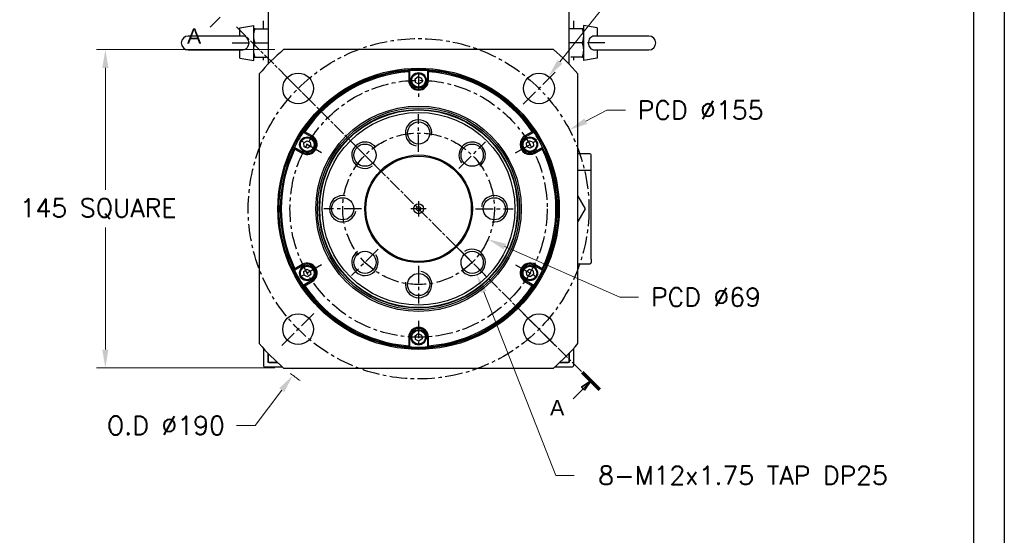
# Model space of a CAD drawing. Extents: x 0 to 1685, y -10 to 1188.
# Tile 8 of 23: x 1234 to 1682, y 308 to 543. Entities that reach past the tile are written whole.
import ezdxf

# ---------------------------------------------------------------- set-up
doc = ezdxf.new("R2010")
doc.units = 0
doc.header["$LTSCALE"] = 25.4
doc.linetypes.add('CENTER', pattern=[2, 1.25, -0.25, 0.25, -0.25])
doc.linetypes.add('CHAIN', pattern=[0.3543, 0.2362, -0.0295, 0.0591, -0.0295])
doc.layers.get('0').update_dxf_attribs({"linetype": 'CONTINUOUS'})
doc.layers.get('Defpoints').update_dxf_attribs({"linetype": 'CONTINUOUS'})
doc.layers.add('ATA-CENTER', color=133, linetype='CENTER')
for name, color, linetype, lineweight in [('ATA-DIM', 252, 'CONTINUOUS', 25), ('ATA-SECTION', 3, 'CONTINUOUS', 35), ('ATA-Thread', 3, 'CONTINUOUS', 25)]:
    doc.layers.add(name, color=color, linetype=linetype, lineweight=lineweight)
doc.styles.get("Standard").update_dxf_attribs({"font": 'simplex.shx'})
doc.styles.add('주 문자 (ISO)', font='arial.ttf')
doc.dimstyles.new('ata_A1', dxfattribs={"dimtxt": 4.2, "dimasz": 4.2, "dimexe": 2, "dimexo": 2, "dimgap": 2, "dimtad": 0, "dimtih": 1, "dimtoh": 1, "dimdec": 6, "dimdsep": 46, "dimtxsty": 'Standard', "dimcen": 0, "dimclrd": 252, "dimclre": 252, "dimclrt": 4, "dimadec": 6, "dimazin": 2, "dimtfac": 1, "dimtdec": 6, "dimtofl": 0, "dimtmove": 0, "dimatfit": 3, "dimfxl": 0, "dimtolj": 1, "dimtzin": 0, "dimlwd": 0, "dimlwe": 0, "dimarcsym": 0})

# ---------------------------------------------------------------- blocks, each defined once
blk = doc.blocks.new('*D13636')
at = {"layer": 'ATA-DIM', "color": 252, "lineweight": 0}
for p, q in [((1508.94, 560.31), (1479.83, 523.49)), ((1517.36, 560.31), (1508.94, 560.31))]:
    blk.add_line(p, q, dxfattribs=at)
at = {"layer": 'ATA-DIM', "color": 252}
blk.add_solid([(1478.73, 524.36), (1480.93, 522.62), (1474.62, 516.9)], dxfattribs=at)
at = {"layer": 'Defpoints', "color": 0}
for p in [(1474.62, 516.9), (1465.94, 505.92)]:
    blk.add_point(p, dxfattribs=at)
at = {"layer": 'ATA-DIM', "color": 4, "insert": (1560.34, 560.31), "char_height": 8.4, "attachment_point": 5}
blk.add_mtext('4-%%c14 THRU', dxfattribs=at)
blk = doc.blocks.new('*D13639')
at = {"layer": 'ATA-DIM', "color": 252, "lineweight": 0}
for p, q in [((1477.9, 335.21), (1445.13, 418.8)), ((1486.31, 335.21), (1477.9, 335.21))]:
    blk.add_line(p, q, dxfattribs=at)
at = {"layer": 'ATA-DIM', "color": 252}
blk.add_solid([(1446.43, 419.31), (1443.83, 418.29), (1442.07, 426.62)], dxfattribs=at)
at = {"layer": 'Defpoints', "color": 0}
for p in [(1437.69, 437.8), (1442.07, 426.62)]:
    blk.add_point(p, dxfattribs=at)
at = {"layer": 'ATA-DIM', "color": 4, "insert": (1563.1, 335.21), "char_height": 8.4, "attachment_point": 5}
blk.add_mtext('8-M12x1.75 TAP DP25', dxfattribs=at)
blk = doc.blocks.new('*D13638')
at = {"layer": 'ATA-DIM', "color": 252, "lineweight": 0}
for p, q in [((1507.04, 416.43), (1454.76, 439.37)), ((1515.49, 416.43), (1507.04, 416.43))]:
    blk.add_line(p, q, dxfattribs=at)
at = {"layer": 'ATA-DIM', "color": 252}
blk.add_solid([(1455.33, 440.65), (1454.2, 438.08), (1447.07, 442.74)], dxfattribs=at)
at = {"layer": 'Defpoints', "color": 0}
for p in [(1383.89, 470.47), (1447.07, 442.74)]:
    blk.add_point(p, dxfattribs=at)
at = {"layer": 'ATA-DIM', "color": 4, "insert": (1546.24, 416.43), "char_height": 8.4, "attachment_point": 5}
blk.add_mtext('PCD %%c69', dxfattribs=at)
blk = doc.blocks.new('*D13640')
at = {"layer": 'ATA-DIM', "color": 252, "lineweight": 0}
for p, q in [((1341.1, 357.93), (1353.24, 374.04)), ((1332.68, 357.93), (1341.1, 357.93))]:
    blk.add_line(p, q, dxfattribs=at)
blk.add_arc((1415.48, 456.61), 95, 232.156, 235.4049, dxfattribs=at)
at = {"layer": 'ATA-DIM', "color": 252}
blk.add_solid([(1354.36, 373.19), (1352.12, 374.88), (1358.3, 380.74)], dxfattribs=at)
at = {"layer": 'Defpoints', "color": 0}
for p in [(1415.48, 456.61), (1358.3, 380.74)]:
    blk.add_point(p, dxfattribs=at)
at = {"layer": 'ATA-DIM', "color": 4, "insert": (1300.5, 357.93), "char_height": 8.4, "attachment_point": 5}
blk.add_mtext('O.D %%C190', dxfattribs=at)
blk = doc.blocks.new('*D13642')
at = {"layer": 'ATA-DIM', "color": 252, "lineweight": 0}
for p, q in [((1350.09, 529.11), (1268.96, 529.11)), ((1272.96, 520.71), (1272.96, 465.18)), ((1272.96, 392.51), (1272.96, 448.03)), ((1350.09, 384.11), (1268.96, 384.11))]:
    blk.add_line(p, q, dxfattribs=at)
at = {"layer": 'ATA-DIM', "color": 252}
for points in [[(1274.36, 520.71), (1271.56, 520.71), (1272.96, 529.11)], [(1271.56, 392.51), (1274.36, 392.51), (1272.96, 384.11)]]:
    blk.add_solid(points, dxfattribs=at)
at = {"layer": 'Defpoints', "color": 0}
for p in [(1354.09, 529.11), (1272.96, 384.11), (1354.09, 384.11)]:
    blk.add_point(p, dxfattribs=at)
at = {"layer": 'ATA-DIM', "color": 4, "insert": (1233.99, 461.18), "char_height": 8.4, "attachment_point": 1}
blk.add_mtext('\\A1;145 SQUARE', dxfattribs=at)
blk = doc.blocks.new('*D13641')
at = {"layer": 'ATA-DIM', "color": 252, "lineweight": 0}
for p, q in [((1501.2, 501.54), (1491.56, 496.49)), ((1509.61, 501.54), (1501.2, 501.54))]:
    blk.add_line(p, q, dxfattribs=at)
at = {"layer": 'ATA-DIM', "color": 252}
blk.add_solid([(1490.91, 497.73), (1492.21, 495.25), (1484.12, 492.59)], dxfattribs=at)
at = {"layer": 'Defpoints', "color": 0}
for p in [(1484.12, 492.59), (1346.84, 420.62)]:
    blk.add_point(p, dxfattribs=at)
at = {"layer": 'ATA-DIM', "color": 4, "insert": (1543.8, 501.54), "char_height": 8.4, "attachment_point": 5}
blk.add_mtext('PCD %%c155', dxfattribs=at)
blk = doc.blocks.new('ata-Border-A1-002')
at = {"color": 253, "ltscale": 0.5}
blk.add_line((841, 594), (841, 0), dxfattribs=at)
blk.add_line((834, 585), (834, 9))

msp = doc.modelspace()

# ---------------------------------------------------------------- linework, layer by layer
for p, q in [((1346.9808173, 669.1056106), (1346.9808173, 522.4292386)), ((1483.9808173, 522.4292386), (1483.9808173, 669.1056106)), ((1344.9808173, 538.6056106), (1344.9808173, 542.1056106)), ((1485.9808173, 542.1056106), (1485.9808173, 538.6056106)), ((1334.1808173, 538.9947506), (1340.4808173, 540.1056106)), ((1334.1808173, 535.2556106), (1334.1808173, 538.9947506)), ((1340.4808173, 524.1056106), (1340.4808173, 540.1056106)), ((1341.0613739, 538.6056106), (1346.9808173, 538.6056106)), ((1489.9002608, 538.6056106), (1483.9808173, 538.6056106)), ((1490.4808173, 540.1056106), (1490.4808173, 524.1056106)), ((1496.7808173, 538.9947506), (1490.4808173, 540.1056106)), ((1496.7808173, 538.9947506), (1496.7808173, 535.2556106)), ((1335.3425653, 535.2556106), (1310.6808173, 535.2556106)), ((1520.2808173, 535.2556106), (1495.6190694, 535.2556106)), ((1310.6808173, 528.9556106), (1335.3425653, 528.9556106)), ((1334.1808173, 525.2164706), (1334.1808173, 528.9556106)), ((1341.0613739, 532.1056106), (1346.9808173, 532.1056106)), ((1476.8709631, 529.1056106), (1354.0906715, 529.1056106)), ((1489.9002608, 532.1056106), (1483.9808173, 532.1056106)), ((1495.6190694, 528.9556106), (1520.2808173, 528.9556106)), ((1496.7808173, 528.9556106), (1496.7808173, 525.2164706)), ((1334.1808173, 525.2164706), (1340.4808173, 524.1056106)), ((1341.0613739, 525.6056106), (1346.198785, 525.6056106)), ((1344.9808173, 524.2825295), (1344.9808173, 525.6056106)), ((1489.9002608, 525.6056106), (1484.7628496, 525.6056106)), ((1485.9808173, 525.6056106), (1485.9808173, 524.2825295)), ((1496.7808173, 525.2164706), (1490.4808173, 524.1056106)), ((1342.9808173, 517.9957564), (1342.9808173, 395.2154648)), ((1410.9808173, 518.9434001), (1410.9808173, 515.1056106)), ((1411.4808173, 515.1056106), (1411.4808173, 519.4784983)), ((1413.9044312, 515.8232502), (1415.3141184, 516.8296209)), ((1414.0711301, 514.0992399), (1413.9044312, 515.8232502)), ((1415.3141184, 516.8296209), (1416.8905046, 516.1119813)), ((1416.8905046, 516.1119813), (1417.0572035, 514.387971)), ((1419.4808173, 519.4784983), (1419.4808173, 515.1056106)), ((1419.9808173, 515.1056106), (1419.9808173, 518.9434001)), ((1487.9808173, 395.2154648), (1487.9808173, 517.9957564)), ((1411.4808173, 515.1056106), (1410.9808173, 515.1056106)), ((1415.6475163, 513.3816003), (1414.0711301, 514.0992399)), ((1417.0572035, 514.387971), (1415.6475163, 513.3816003)), ((1419.4808173, 515.1056106), (1419.9808173, 515.1056106)), ((1363.0312994, 491.5061561), (1366.8183312, 489.3197122)), ((1367.0683312, 489.7527249), (1363.744708, 491.6716197)), ((1366.8183312, 489.3197122), (1367.0683312, 489.7527249)), ((1467.2169267, 491.6716197), (1463.8933035, 489.7527249)), ((1464.1433035, 489.3197122), (1463.8933035, 489.7527249)), ((1464.1433035, 489.3197122), (1467.9303352, 491.5061561)), ((1362.8183312, 482.391509), (1359.0312994, 484.5779528)), ((1359.244708, 483.8773911), (1362.5683312, 481.9584963)), ((1363.241945, 486.5732502), (1364.6516323, 487.5796209)), ((1363.408644, 484.8492399), (1363.241945, 486.5732502)), ((1364.9850302, 484.1316003), (1363.408644, 484.8492399)), ((1364.6516323, 487.5796209), (1366.2280184, 486.8619813)), ((1366.3947174, 485.137971), (1364.9850302, 484.1316003)), ((1366.2280184, 486.8619813), (1366.3947174, 485.137971)), ((1464.5669173, 486.5732502), (1465.9766045, 487.5796209)), ((1464.7336162, 484.8492399), (1464.5669173, 486.5732502)), ((1466.3100024, 484.1316003), (1464.7336162, 484.8492399)), ((1465.9766045, 487.5796209), (1467.5529907, 486.8619813)), ((1467.7196896, 485.137971), (1466.3100024, 484.1316003)), ((1467.5529907, 486.8619813), (1467.7196896, 485.137971)), ((1471.9303352, 484.5779528), (1468.1433035, 482.391509)), ((1468.3933035, 481.9584963), (1471.7169267, 483.8773911)), ((1362.8183312, 482.391509), (1362.5683312, 481.9584963)), ((1468.1433035, 482.391509), (1468.3933035, 481.9584963)), ((1493.4808173, 481.6056106), (1487.9808173, 481.6056106)), ((1493.9808173, 476.1056106), (1493.9808173, 481.1056106)), ((1493.9808173, 473.6056106), (1493.9808173, 476.1056106)), ((1493.4808173, 474.1056106), (1487.9808173, 474.1056106)), ((1493.9808173, 433.6056106), (1493.9808173, 473.6056106)), ((1487.9807759, 462.3473522), (1491.2957719, 456.6056106)), ((1491.2957719, 456.6056106), (1487.9807759, 450.863869)), ((1359.0312994, 428.6332684), (1362.8183312, 430.8197122)), ((1362.5683312, 431.2527249), (1359.244708, 429.3338302)), ((1362.8183312, 430.8197122), (1362.5683312, 431.2527249)), ((1468.1433035, 430.8197122), (1468.3933035, 431.2527249)), ((1468.1433035, 430.8197122), (1471.9303352, 428.6332684)), ((1471.7169267, 429.3338302), (1468.3933035, 431.2527249)), ((1487.9808173, 431.6056106), (1493.4808173, 431.6056106)), ((1493.9808173, 433.6056106), (1493.9808173, 432.1056106)), ((1363.241945, 428.0732502), (1364.6516323, 429.0796209)), ((1363.408644, 426.3492399), (1363.241945, 428.0732502)), ((1364.9850302, 425.6316003), (1363.408644, 426.3492399)), ((1364.6516323, 429.0796209), (1366.2280184, 428.3619813)), ((1366.3947174, 426.637971), (1364.9850302, 425.6316003)), ((1366.2280184, 428.3619813), (1366.3947174, 426.637971)), ((1464.5669173, 428.0732502), (1465.9766045, 429.0796209)), ((1464.7336162, 426.3492399), (1464.5669173, 428.0732502)), ((1466.3100024, 425.6316003), (1464.7336162, 426.3492399)), ((1465.9766045, 429.0796209), (1467.5529907, 428.3619813)), ((1467.7196896, 426.637971), (1466.3100024, 425.6316003)), ((1467.5529907, 428.3619813), (1467.7196896, 426.637971)), ((1366.8183312, 423.891509), (1363.0312994, 421.7050652)), ((1363.744708, 421.5396015), (1367.0683312, 423.4584963)), ((1366.8183312, 423.891509), (1367.0683312, 423.4584963)), ((1464.1433035, 423.891509), (1463.8933035, 423.4584963)), ((1463.8933035, 423.4584963), (1467.2169267, 421.5396015)), ((1467.9303352, 421.7050652), (1464.1433035, 423.891509)), ((1413.9044312, 398.8232502), (1415.3141184, 399.8296209)), ((1414.0711301, 397.0992399), (1413.9044312, 398.8232502)), ((1415.3141184, 399.8296209), (1416.8905046, 399.1119813)), ((1416.8905046, 399.1119813), (1417.0572035, 397.387971)), ((1411.4808173, 398.1056106), (1410.9808173, 398.1056106)), ((1410.9808173, 398.1056106), (1410.9808173, 394.2678211)), ((1411.4808173, 393.732723), (1411.4808173, 398.1056106)), ((1415.6475163, 396.3816003), (1414.0711301, 397.0992399)), ((1417.0572035, 397.387971), (1415.6475163, 396.3816003)), ((1419.4808173, 398.1056106), (1419.9808173, 398.1056106)), ((1419.4808173, 398.1056106), (1419.4808173, 393.732723)), ((1419.9808173, 394.2678211), (1419.9808173, 398.1056106)), ((1344.9808173, 392.9286917), (1344.9808173, 385.1056106)), ((1346.9808173, 390.7819826), (1346.9808173, 387.1056106)), ((1346.9808173, 386.6056106), (1346.9808173, 390.7819826)), ((1483.9808173, 387.1056106), (1483.9808173, 390.7819826)), ((1483.9808173, 390.7819826), (1483.9808173, 386.6056106)), ((1485.9808173, 392.9286917), (1485.9808173, 385.1056106)), ((1347.4808173, 386.6056106), (1346.9808173, 387.1056106)), ((1351.2546544, 386.6056106), (1346.9808173, 386.6056106)), ((1347.4808173, 386.6056106), (1351.2546544, 386.6056106)), ((1479.7069802, 386.6056106), (1483.4808173, 386.6056106)), ((1483.9808173, 386.6056106), (1479.7069802, 386.6056106)), ((1483.9808173, 387.1056106), (1483.4808173, 386.6056106)), ((1345.4808173, 384.6056106), (1353.5050156, 384.6056106)), ((1354.0906715, 384.1056106), (1476.8709631, 384.1056106)), ((1477.4566191, 384.6056106), (1485.4808173, 384.6056106))]:
    msp.add_line(p, q)
for centre, radius in [((1415.4808173, 456.6056106), 64), ((1415.4808173, 456.6056106), 63.5), ((1360.6800418, 511.4063862), 7), ((1415.4808173, 515.1056106), 3.5), ((1415.4808173, 515.1056106), 3.1), ((1470.2815929, 511.4063862), 7), ((1415.4808173, 456.6056106), 46.75), ((1415.4808173, 456.6056106), 46.000379), ((1415.4808173, 456.6056106), 45.2), ((1415.4808173, 456.6056106), 45), ((1415.4808173, 456.6056106), 43.8452995), ((1415.4808173, 491.1056106), 5.0527847), ((1364.8183312, 485.8556106), 3.5), ((1364.8183312, 485.8556106), 3.1), ((1466.1433035, 485.8556106), 3.5), ((1466.1433035, 485.8556106), 3.1), ((1391.0856334, 481.0007946), 5.0527847), ((1439.8760013, 481.0007946), 5.0527847), ((1415.4808173, 456.6056106), 24.5), ((1415.4808173, 456.6056106), 24), ((1380.9808173, 456.6056106), 5.0527847), ((1449.9808173, 456.6056106), 5.0527847), ((1415.4808173, 456.6056106), 2.25), ((1415.4808173, 456.6056106), 1), ((1391.0856334, 432.2104267), 5.0527847), ((1439.8760013, 432.2104267), 5.0527847), ((1364.8183312, 427.3556106), 3.5), ((1364.8183312, 427.3556106), 3.1), ((1466.1433035, 427.3556106), 3.5), ((1466.1433035, 427.3556106), 3.1), ((1415.4808173, 422.1056106), 5.0527847), ((1360.6800418, 401.8048351), 7), ((1470.2815929, 401.8048351), 7), ((1415.4808173, 398.1056106), 3.5), ((1415.4808173, 398.1056106), 3.1)]:
    msp.add_circle(centre, radius)
for centre, radius, start, end in [((1310.6808173, 532.1056106), 3.15, 90, 270), ((1520.2808173, 532.1056106), 3.15, 270, 90), ((1415.4808173, 456.6056106), 95, 130.256612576, 139.743387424), ((1415.4808173, 456.6056106), 95, 40.256612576, 49.743387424), ((1415.4808173, 456.6056106), 63, 93.640275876, 146.359724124), ((1415.4808173, 456.6056106), 62.5, 94.128868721, 145.871131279), ((1415.4808173, 456.6056106), 63, 86.359724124, 93.640275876), ((1415.4808173, 456.6056106), 63, 33.640275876, 86.359724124), ((1415.4808173, 456.6056106), 62.5, 34.128868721, 85.871131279), ((1415.4808173, 515.1056106), 4.5, 180, 0), ((1415.4808173, 515.1056106), 4, 180, 0), ((1415.4808173, 456.6056106), 63, 146.359724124, 153.640275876), ((1364.8183312, 485.8556106), 4.5, 240, 60), ((1364.8183312, 485.8556106), 4, 240, 60), ((1466.1433035, 485.8556106), 4.5, 120, 300), ((1466.1433035, 485.8556106), 4, 120, 300), ((1415.4808173, 456.6056106), 63, 26.359724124, 33.640275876), ((1415.4808173, 456.6056106), 63, 153.640275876, 206.359724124), ((1415.4808173, 456.6056106), 62.5, 154.128868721, 205.871131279), ((1415.4808173, 456.6056106), 62.5, 334.128868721, 25.871131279), ((1415.4808173, 456.6056106), 63, 333.640275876, 26.359724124), ((1493.4808173, 481.1056106), 0.5, 0, 90), ((1493.4808173, 473.6056106), 0.5, 0, 90), ((1364.8183312, 427.3556106), 4.5, 300, 120), ((1364.8183312, 427.3556106), 4, 300, 120), ((1466.1433035, 427.3556106), 4.5, 60, 240), ((1466.1433035, 427.3556106), 4, 60, 240), ((1493.4808173, 432.1056106), 0.5, 270, 0), ((1415.4808173, 456.6056106), 63, 206.359724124, 213.640275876), ((1415.4808173, 456.6056106), 63, 326.359724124, 333.640275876), ((1415.4808173, 456.6056106), 63, 213.640275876, 266.359724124), ((1415.4808173, 456.6056106), 62.5, 214.128868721, 265.871131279), ((1415.4808173, 456.6056106), 63, 273.640275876, 326.359724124), ((1415.4808173, 456.6056106), 62.5, 274.128868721, 325.871131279), ((1415.4808173, 398.1056106), 4.5, 0, 180), ((1415.4808173, 398.1056106), 4, 0, 180), ((1415.4808173, 456.6056106), 95, 220.256612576, 229.743387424), ((1415.4808173, 456.6056106), 95, 310.256612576, 319.743387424), ((1415.4808173, 456.6056106), 63, 266.359724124, 273.640275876), ((1345.4808173, 385.1056106), 0.5, 180, 270), ((1485.4808173, 385.1056106), 0.5, 270, 0)]:
    msp.add_arc(centre, radius, start, end)
for points, weights in [([(1341.0613739, 538.6056106), (1340.4808173, 538.6056106), (1340.4808173, 538.6056106)], [1.01001874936, 1.04314139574, 1]), ([(1340.4808173, 535.3556106), (1340.4808173, 536.8639409), (1341.0613739, 538.6056106)], [1, 1.04314139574, 1.01001874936]), ([(1490.4808173, 538.6056106), (1490.4808173, 538.6056106), (1489.9002608, 538.6056106)], [1, 1.04314139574, 1.01001874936]), ([(1489.9002608, 538.6056106), (1490.4808173, 536.8639409), (1490.4808173, 535.3556106)], [1.01001874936, 1.04314139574, 1]), ([(1341.0613739, 532.1056106), (1340.4808173, 533.8472804), (1340.4808173, 535.3556106)], [1.01001874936, 1.04314139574, 1]), ([(1490.4808173, 535.3556106), (1490.4808173, 533.8472804), (1489.9002608, 532.1056106)], [1, 1.04314139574, 1.01001874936]), ([(1340.4808173, 528.8556106), (1340.4808173, 530.3639409), (1341.0613739, 532.1056106)], [1, 1.04314139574, 1.01001874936]), ([(1341.0613739, 525.6056106), (1340.4808173, 527.3472804), (1340.4808173, 528.8556106)], [1.01001874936, 1.04314139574, 1]), ([(1489.9002608, 532.1056106), (1490.4808173, 530.3639409), (1490.4808173, 528.8556106)], [1.01001874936, 1.04314139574, 1]), ([(1490.4808173, 528.8556106), (1490.4808173, 527.3472804), (1489.9002608, 525.6056106)], [1, 1.04314139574, 1.01001874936]), ([(1340.4808173, 525.6056106), (1340.4808173, 525.6056106), (1341.0613739, 525.6056106)], [1, 1.04314139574, 1.01001874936]), ([(1489.9002608, 525.6056106), (1490.4808173, 525.6056106), (1490.4808173, 525.6056106)], [1.01001874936, 1.04314139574, 1])]:
    msp.add_rational_spline(points, weights, degree=2)
for points in [[(1335.3425609, 528.9555988), (1335.4256682, 528.9556022), (1335.508537, 528.9587072), (1335.9658984, 528.993825), (1336.3199829, 529.0881225), (1336.9855415, 529.4204805), (1337.2814625, 529.6604389), (1337.7686196, 530.2566766), (1337.9540966, 530.6079779), (1338.1981788, 531.3729156), (1338.2552238, 531.7786655), (1338.237661, 532.5970071), (1338.162415, 533.0010873), (1337.8843824, 533.7456837), (1337.6861009, 534.0801158), (1337.1885374, 534.6300999), (1336.8987279, 534.8452928), (1336.2318967, 535.1526883), (1335.8651369, 535.2367498), (1335.4336544, 535.2546798), (1335.3881207, 535.2556178), (1335.342558, 535.2556277)], [(1495.6190737, 535.2556225), (1495.5359665, 535.255619), (1495.4530977, 535.2525141), (1494.9957362, 535.2173962), (1494.6416517, 535.1230987), (1493.9760932, 534.7907408), (1493.6801722, 534.5507824), (1493.1930151, 533.9545447), (1493.0075381, 533.6032433), (1492.7634559, 532.8383056), (1492.7064109, 532.4325558), (1492.7239737, 531.6142141), (1492.7992197, 531.2101339), (1493.0772523, 530.4655375), (1493.2755338, 530.1311055), (1493.7730973, 529.5811214), (1494.0629067, 529.3659285), (1494.729738, 529.0585329), (1495.0964978, 528.9744715), (1495.5279803, 528.9565415), (1495.573514, 528.9556034), (1495.6190766, 528.9555936)]]:
    msp.add_open_spline(points, degree=3, knots=[-1.1220648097, -1.1220648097, -1.1220648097, -1.1220648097, -1.0965690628, -1.0965690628, -0.9807252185, -0.9807252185, -0.8586322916, -0.8586322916, -0.7353053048, -0.7353053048, -0.6127162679, -0.6127162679, -0.4893775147, -0.4893775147, -0.3679615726, -0.3679615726, -0.2521654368, -0.2521654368, -0.1335841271, -0.1335841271, -0.1196121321, -0.1196121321, -0.1196121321, -0.1196121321])
for points in [[(1411.4808173, 519.4784983), (1411.3138936, 519.3006172), (1411.1472224, 519.1222505), (1410.9808173, 518.9434001)], [(1419.4808173, 519.4784983), (1419.6477411, 519.3006172), (1419.8144123, 519.1222505), (1419.9808173, 518.9434001)], [(1363.0312994, 491.5061561), (1363.2688108, 491.5617758), (1363.5066165, 491.6169339), (1363.744708, 491.6716197)], [(1467.2169267, 491.6716197), (1467.4550182, 491.6169339), (1467.6928239, 491.5617758), (1467.9303352, 491.5061561)], [(1359.244708, 483.8773911), (1359.1730215, 484.1109273), (1359.101887, 484.3444521), (1359.0312994, 484.5779528)], [(1471.9303352, 484.5779528), (1471.8597476, 484.3444521), (1471.7886131, 484.1109273), (1471.7169267, 483.8773911)], [(1359.0312994, 428.6332684), (1359.101887, 428.8667692), (1359.1730215, 429.100294), (1359.244708, 429.3338302)], [(1471.7169267, 429.3338302), (1471.7886131, 429.100294), (1471.8597476, 428.8667692), (1471.9303352, 428.6332684)], [(1363.744708, 421.5396015), (1363.5066165, 421.5942874), (1363.2688108, 421.6494455), (1363.0312994, 421.7050652)], [(1467.9303352, 421.7050652), (1467.6928239, 421.6494455), (1467.4550182, 421.5942874), (1467.2169267, 421.5396015)], [(1411.4808173, 393.732723), (1411.3138936, 393.910604), (1411.1472224, 394.0889707), (1410.9808173, 394.2678211)], [(1419.9808173, 394.2678211), (1419.8144123, 394.0889707), (1419.6477411, 393.910604), (1419.4808173, 393.732723)]]:
    msp.add_open_spline(points, degree=3)
at = {"layer": 'ATA-CENTER', "ltscale": 0.25}
for p, q in [((1330.6808173, 532.1056106), (1343.9808173, 532.1056106)), ((1500.2808173, 532.1056106), (1486.9808173, 532.1056106)), ((1368.104663, 503.981765), (1353.2554206, 518.8310074)), ((1415.4808173, 518.6056106), (1415.4808173, 507.6056106)), ((1477.7062141, 518.8310074), (1462.8569717, 503.981765)), ((1415.4808173, 482.5526106), (1415.4808173, 499.6586106)), ((1371.3135217, 482.1056106), (1361.7872423, 487.6056106)), ((1397.1335177, 474.9529103), (1385.0377491, 487.0486789)), ((1433.828117, 474.9529103), (1445.9238856, 487.0486789)), ((1459.6481129, 482.1056106), (1469.1743924, 487.6056106)), ((1415.4808173, 460.1056106), (1415.4808173, 453.1056106)), ((1389.5338173, 456.6056106), (1372.4278173, 456.6056106)), ((1418.9808173, 456.6056106), (1411.9808173, 456.6056106)), ((1441.4278173, 456.6056106), (1458.5338173, 456.6056106)), ((1397.1335177, 438.258311), (1385.0377491, 426.1625424)), ((1433.828117, 438.258311), (1445.9238856, 426.1625424)), ((1371.3135217, 431.1056106), (1361.7872423, 425.6056106)), ((1415.4808173, 430.6586106), (1415.4808173, 413.5526106)), ((1459.6481129, 431.1056106), (1469.1743924, 425.6056106)), ((1353.2554206, 394.3802139), (1368.104663, 409.2294563)), ((1477.7062141, 394.3802139), (1462.8569717, 409.2294563)), ((1415.4808173, 405.6056106), (1415.4808173, 394.6056106))]:
    msp.add_line(p, q, dxfattribs=at)
for radius in [77.5, 58.5, 34.5]:
    msp.add_circle((1415.4808173, 456.6056106), radius, dxfattribs=at)
at = {"layer": 'ATA-SECTION', "linetype": 'Continuous'}
for p, q in [((1320.5851822, 539.334336), (1325.1331032, 543.8822569)), ((1493.8602133, 378.2262146), (1489.6175727, 375.3977875)), ((1490.3246794, 374.6906807), (1493.8602133, 378.2262146)), ((1491.0317862, 373.9835739), (1493.8602133, 378.2262146)), ((1485.7767585, 370.1427597), (1490.3246794, 374.6906807)), ((1489.6175727, 375.3977875), (1491.0317862, 373.9835739))]:
    msp.add_line(p, q, dxfattribs=at)
at = {"layer": 'ATA-SECTION', "linetype": 'CHAIN'}
msp.add_line((1332.5855546, 539.5008733), (1489.9432958, 382.1431321), dxfattribs=at)
at = {"layer": 'ATA-SECTION', "linetype": 'Continuous', "lineweight": 70}
msp.add_line((1489.9432958, 382.1431321), (1497.7771309, 374.3092971), dxfattribs=at)
at = {"layer": 'ATA-SECTION', "linetype": 'Continuous', "flags": 128}
msp.add_lwpolyline([(1491.0317865, 373.9835812), (1493.8602129, 378.2262112), (1489.6175733, 375.3977848), (1491.0317865, 373.9835812)], dxfattribs=at)
at = {"layer": 'ATA-SECTION'}
msp.add_solid([(1491.0317865, 373.9835812), (1493.8602129, 378.2262112), (1489.6175733, 375.3977848), (1491.0317865, 373.9835812)], dxfattribs=at)
at = {"layer": 'ATA-Thread'}
for centre, start, end in [((1415.4808173, 491.1056106), 350, 260), ((1391.0856334, 481.0007946), 35, 305), ((1439.8760013, 481.0007946), 305, 215), ((1380.9808173, 456.6056106), 80, 350), ((1449.9808173, 456.6056106), 260, 170), ((1391.0856334, 432.2104267), 125, 35), ((1439.8760013, 432.2104267), 215, 125), ((1415.4808173, 422.1056106), 170, 80)]:
    msp.add_arc(centre, 6, start, end, dxfattribs=at)

# ---------------------------------------------------------------- block references
at = {"xscale": 2, "yscale": 2, "zscale": 2}
msp.add_blockref('ata-Border-A1-002', (0, 0), dxfattribs=at)

# ---------------------------------------------------------------- texts
at = {"layer": 'ATA-SECTION', "char_height": 6.9999999, "attachment_point": 7, "style": '주 문자 (ISO)'}
for insert in [(1310.0933983, 531.7182409), (1475.2849746, 362.5266646)]:
    msp.add_mtext('A', dxfattribs=dict(at, insert=insert))

# ---------------------------------------------------------------- dimensions: what is measured, and where the dimension line sits
at = {"layer": 'ATA-DIM'}
for p1, p2, text, override, picture, middle in [((1465.9403132, 505.9151849), (1474.6228725, 516.8975874), '4-<> THRU', {"dimscale": 2, "dimtp": 0.1, "dimtm": 0.1, "dimtfac": 0.71, "dimtdec": 3, "dimtolj": 0, "dimtzin": 8}, '*D13636', (1560.3403193, 560.3050664)), ((1346.8399921, 420.6238498), (1484.1216426, 492.5873715), 'PCD <>', {"dimscale": 2, "dimtp": 0.1, "dimtm": 0.1, "dimtfac": 0.71, "dimtdec": 3, "dimtolj": 0, "dimtzin": 8}, '*D13641', (1543.8034821, 501.5417315)), ((1383.8888472, 470.469139), (1447.0727875, 442.7420822), 'PCD <>', {"dimscale": 2, "dimtol": 0, "dimlim": 0, "dimtp": 0.1, "dimtm": 0.1, "dimtfac": 0.71, "dimtdec": 3, "dimtolj": 0, "dimtzin": 8}, '*D13638', (1546.2430976, 416.4252652)), ((1437.6863555, 437.7966106), (1442.0656471, 426.6242427), '8-M12x1.75 TAP DP25', {"dimscale": 2, "dimtp": 0.1, "dimtm": 0.1, "dimtfac": 0.71, "dimtdec": 3, "dimtolj": 0, "dimtzin": 8}, '*D13639', (1563.0981833, 335.2089383))]:
    dim = msp.add_diameter_dim_2p(p1=p1, p2=p2, text=text, dimstyle='ata_A1', override=override, dxfattribs=at)
    dim.commit()
    dim.dimension.update_dxf_attribs({"geometry": picture, "text_midpoint": middle, "dimtype": 163})
dim = msp.add_linear_dim(base=(1272.9638575, 384.1056106), p1=(1354.0906715, 529.1056106), p2=(1354.0906715, 384.1056106), angle=90, text='<> SQUARE', dimstyle='ata_A1', override={"dimscale": 2, "dimtol": 0, "dimlim": 0, "dimtp": 0, "dimtm": 0, "dimtfac": 0.571429, "dimtdec": 2, "dimtolj": 1, "dimtzin": 0}, dxfattribs=at)
dim.commit()
dim.dimension.update_dxf_attribs({"geometry": '*D13642', "text_midpoint": (1272.9638575, 456.6056106), "dimtype": 160})
dim = msp.add_radius_dim(center=(1415.4808173, 456.6056106), mpoint=(1358.2982136, 380.7429068), text='O.D %%C190', dimstyle='ata_A1', override={"dimscale": 2, "dimtol": 0, "dimlim": 0, "dimtp": 0.1, "dimtm": 0.1, "dimtfac": 0.71, "dimtdec": 3, "dimtolj": 0, "dimtzin": 8}, dxfattribs=at)
dim.commit()
dim.dimension.update_dxf_attribs({"geometry": '*D13640', "text_midpoint": (1300.5019477, 357.9290589), "dimtype": 164})

doc.saveas('drawing.dxf')
